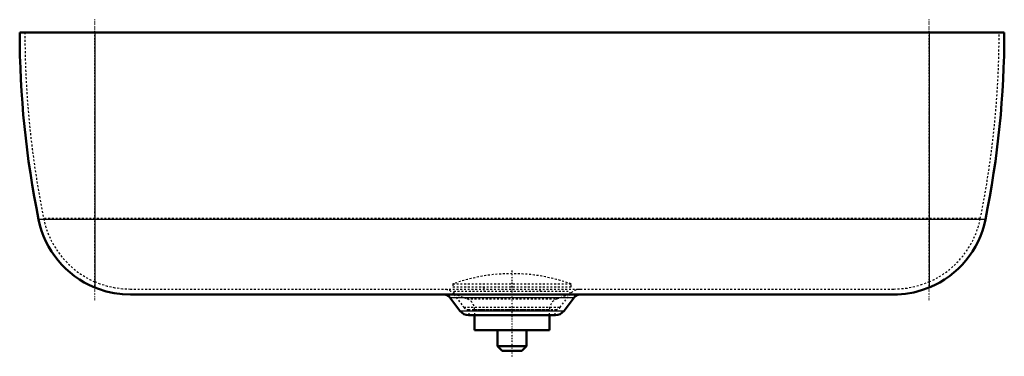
# Model space of a CAD drawing. Header units: millimetres. Extents: x -263 to 262, y -22 to 158.
import ezdxf

# ---------------------------------------------------------------- set-up
doc = ezdxf.new("R2010")
doc.units = ezdxf.units.MM
doc.linetypes.add('Center', pattern=[1.5, 0.45, -0.5, 0.05, -0.5])
doc.linetypes.add('Dashed', pattern=[2, 1, -1])
for name, color, linetype, lineweight in [('2d ConnectionPoints', 7, 'Continuous', 50), ('AM_0', 7, 'Continuous', 50), ('AM_4', 3, 'Continuous', 25), ('AM_7', 7, 'Center', 25), ('AM_9', 6, 'Dashed', 25)]:
    doc.layers.add(name, color=color, linetype=linetype, lineweight=lineweight)

# ---------------------------------------------------------------- blocks, each defined once
blk = doc.blocks.new('1_8017_architecture_350_0_in_913506000001_architecture_350__0')
at = {"layer": 'AM_0'}
for p, q in [((-20, 0), (-20, -8.03)), ((20, -8.03), (20, 0)), ((-20, -8.03), (20, -8.03)), ((-7.75, -8.03), (-7.75, -16.6)), ((7.75, -16.6), (7.75, -8.03)), ((-7.75, -16.6), (-5.25, -19.1)), ((-7.75, -16.6), (7.75, -16.6)), ((-5.25, -19.1), (5.25, -19.1)), ((5.25, -19.1), (7.75, -16.6))]:
    blk.add_line(p, q, dxfattribs=at)
at = {"layer": 'AM_9'}
for p, q in [((-31.5, 16.66), (-31.5, 15.16)), ((-31.5, 16.66), (31.5, 16.66)), ((31.5, 15.16), (31.5, 16.66)), ((-31.5, 15.16), (31.5, 15.16)), ((-31, 12.77), (-31, 11.27)), ((-31, 12.77), (31, 12.77)), ((-31, 11.27), (-23.95, 8.7)), ((-31, 11.27), (31, 11.27)), ((-15, 15.16), (-15, 12.77)), ((15, 12.77), (15, 15.16)), ((23.95, 8.7), (31, 11.27)), ((31, 11.27), (31, 12.77)), ((-23.95, 8.7), (23.95, 8.7)), ((-20, 3.06), (-20, 0)), ((-20, 3.06), (20, 3.06)), ((20, 0), (20, 3.06))]:
    blk.add_line(p, q, dxfattribs=at)
for centre, radius, start, end in [((0, -70.84), 93, 70.2017, 109.7983), ((-26, 3.06), 6, 360, 70), ((26, 3.06), 6, 110, 180)]:
    blk.add_arc(centre, radius, start, end, dxfattribs=at)
blk = doc.blocks.new('2_3188parchitecture_350_0_in_913506000001_architecture_350__0')
at = {"layer": 'AM_0'}
for p, q in [((262.5, 151), (-262.5, 151)), ((203.41, 11), (-203.41, 11)), ((-33.17, 9.51), (-27.73, 2.29)), ((27.73, 2.29), (33.17, 9.51)), ((-23.13, 0), (23.13, 0))]:
    blk.add_line(p, q, dxfattribs=at)
for points in [[(-203.41, 11), (-207.77, 11.19), (-212.09, 11.76), (-216.35, 12.7), (-220.51, 14.02), (-222.5, 14.79)], [(222.5, 14.79), (218.4, 13.3), (214.19, 12.18), (209.89, 11.42), (205.54, 11.05), (203.41, 11)]]:
    blk.add_lwpolyline(points, dxfattribs=at)
for centre, radius, start, end in [((237.5, 151), 500, 180, 191.537), ((-237.5, 151), 500, 348.463, 360), ((-203.41, 61), 50, 191.537, 247.5525), ((203.41, 61), 50, 292.4475, 348.463), ((-36.15, 7.26), 3.74, 37, 90), ((36.15, 7.26), 3.74, 90, 143), ((-23.13, 5.76), 5.76, 217, 270), ((23.13, 5.76), 5.76, 270, 323)]:
    blk.add_arc(centre, radius, start, end, dxfattribs=at)
at = {"layer": 'AM_4'}
for p, q in [((-222.5, 151), (-222.5, 14.79)), ((222.5, 151), (222.5, 14.79)), ((252.4, 51), (-252.4, 51)), ((-33.17, 9.51), (33.17, 9.51)), ((-27.73, 2.29), (27.73, 2.29))]:
    blk.add_line(p, q, dxfattribs=at)
at = {"layer": 'AM_7'}
for p, q in [((-222.5, 7.98), (-222.5, 157.81)), ((222.5, 7.98), (222.5, 157.81)), ((0, -22), (0, 24.22))]:
    blk.add_line(p, q, dxfattribs=at)
at = {"layer": 'AM_9'}
for p, q in [((249.69, 51.55), (-249.69, 51.55)), ((203.41, 13.76), (-203.41, 13.76)), ((-30.96, 11.17), (-25.7, 4.19)), ((-30.96, 11.17), (30.96, 11.17)), ((25.7, 4.19), (30.96, 11.17)), ((-25.7, 4.19), (25.7, 4.19)), ((-23.31, 3), (23.31, 3)), ((-23, 3), (-23, 0)), ((23, 0), (23, 3))]:
    blk.add_line(p, q, dxfattribs=at)
for points in [[(-203.41, 13.76), (-207.53, 13.94), (-211.61, 14.48), (-215.63, 15.37), (-219.57, 16.61), (-222.5, 17.79)], [(222.5, 17.79), (218.66, 16.29), (214.71, 15.13), (210.67, 14.32), (206.57, 13.87), (203.41, 13.76)]]:
    blk.add_lwpolyline(points, dxfattribs=at)
for centre, radius, start, end in [((237.5, 151), 497.24, 180, 191.537), ((-237.5, 151), 497.24, 348.463, 0), ((-203.41, 61), 47.24, 191.537, 246.1624), ((203.41, 61), 47.24, 293.8376, 348.463), ((-36.15, 7.26), 6.5, 37, 90), ((36.15, 7.26), 6.5, 90, 143), ((-23.31, 6), 3, 217, 270), ((23.31, 6), 3, 270, 323)]:
    blk.add_arc(centre, radius, start, end, dxfattribs=at)

msp = doc.modelspace()

# ---------------------------------------------------------------- linework, layer by layer
at = {"layer": '2d ConnectionPoints'}
msp.add_point((0, 0), dxfattribs=at)
msp.add_point((0, 0), dxfattribs=at)

# ---------------------------------------------------------------- block references
for name in ['2_3188parchitecture_350_0_in_913506000001_architecture_350__0', '1_8017_architecture_350_0_in_913506000001_architecture_350__0']:
    msp.add_blockref(name, (0, 0))

doc.saveas('drawing.dxf')
